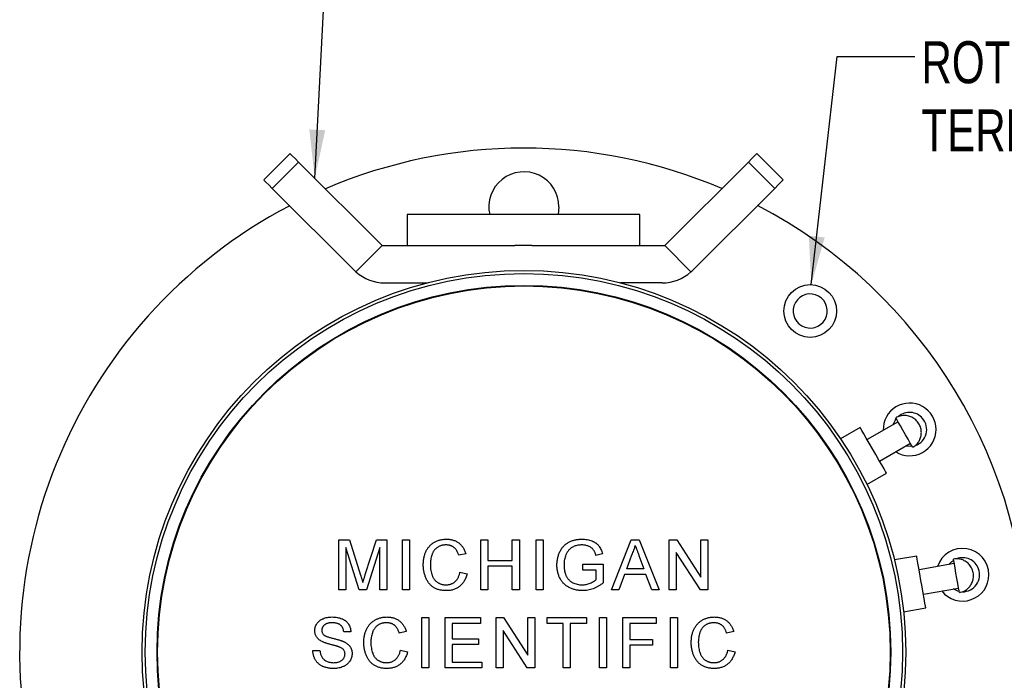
# Model space of a CAD drawing. Header units: inches. Extents: x 0.5 to 16.4, y 0.4 to 10.9.
# Tile 6 of 9: x 4.7 to 7.9, y 6.2 to 8.3. Entities that reach past the tile are written whole.
import ezdxf

# ---------------------------------------------------------------- set-up
doc = ezdxf.new("R2010")
doc.units = ezdxf.units.IN
doc.header["$MEASUREMENT"] = 0
doc.layers.add('DIMENSIONS', color=150, linetype='Continuous')
doc.layers.add('OBJECT', color=1, linetype='Continuous')
doc.styles.add('SLDTEXTSTYLE0', font='TXT', dxfattribs={"width": 0.75})
doc.dimstyles.new('SLDDIMSTYLE1', dxfattribs={"dimtxt": 0.18, "dimasz": 0.156, "dimexe": 0, "dimexo": 0.0625, "dimgap": 0, "dimtad": 0, "dimtih": 1, "dimtoh": 1, "dimdec": 0, "dimrnd": 1e-09, "dimzin": 0, "dimdsep": 46, "dimtxsty": 'Standard', "dimsah": 1, "dimcen": 0.09, "dimadec": 0, "dimazin": 0, "dimtfac": 0.156, "dimtdec": 0, "dimtofl": 0, "dimtmove": 0, "dimatfit": 3, "dimfxl": 0, "dimfrac": 2, "dimtolj": 1, "dimtzin": 0, "dimarcsym": 0})

# ---------------------------------------------------------------- blocks, each defined once
blk = doc.blocks.new('SW_NOTE_0_4')
at = {"layer": 'DIMENSIONS', "color": 0, "attachment_point": 1, "style": 'SLDTEXTSTYLE0'}
for s, insert, char_height in [('ROTOR SOLDER', (0.0209, 0.0488), 0.135417), ('TERMINALS', (0.0209, -0.1711), 0.13542)]:
    blk.add_mtext(s, dxfattribs=dict(at, insert=insert, char_height=char_height))

msp = doc.modelspace()

# ---------------------------------------------------------------- linework, layer by layer
at = {"layer": 'OBJECT', "linetype": 'Continuous', "lineweight": 25}
for p, q in [((5.60142, 7.8613), (5.51657, 7.77645)), ((7.19024, 7.77645), (7.10539, 7.8613)), ((5.62886, 7.83386), (5.54401, 7.74901)), ((5.89841, 7.56432), (5.62886, 7.83386)), ((6.80841, 7.56432), (7.07795, 7.83386)), ((7.07795, 7.83386), (7.1628, 7.74901)), ((5.54401, 7.74901), (5.8077, 7.48532)), ((6.89912, 7.48532), (7.1628, 7.74901)), ((5.97841, 7.66432), (5.97841, 7.56432)), ((6.72841, 7.66432), (5.97841, 7.66432)), ((6.72841, 7.56432), (6.72841, 7.66432)), ((5.81373, 7.47964), (5.89841, 7.56432)), ((5.89841, 7.56432), (6.32604, 7.56432)), ((6.38077, 7.56432), (6.80841, 7.56432)), ((6.89309, 7.47964), (6.80841, 7.56432)), ((5.90669, 7.44432), (6.04365, 7.44432)), ((6.80012, 7.44432), (6.66591, 7.44432)), ((7.56021, 6.99646), (7.46061, 6.93896)), ((7.43811, 6.97793), (7.37494, 6.94146)), ((7.50061, 6.86968), (7.60021, 6.92718)), ((7.45994, 6.79423), (7.52311, 6.8307)), ((5.75805, 6.6161), (5.79237, 6.6161)), ((5.75805, 6.45432), (5.75805, 6.6161)), ((5.79237, 6.6161), (5.82854, 6.50257)), ((5.84377, 6.50452), (5.87958, 6.6161)), ((5.87958, 6.6161), (5.91361, 6.6161)), ((5.91361, 6.6161), (5.91361, 6.45432)), ((5.9638, 6.6161), (5.98662, 6.6161)), ((5.9638, 6.45432), (5.9638, 6.6161)), ((5.98662, 6.6161), (5.98662, 6.45432)), ((6.2156, 6.6161), (6.23842, 6.6161)), ((6.2156, 6.45432), (6.2156, 6.6161)), ((6.23842, 6.6161), (6.23842, 6.54973)), ((6.31724, 6.6161), (6.34005, 6.6161)), ((6.31724, 6.54973), (6.31724, 6.6161)), ((6.34005, 6.6161), (6.34005, 6.45432)), ((6.3944, 6.6161), (6.41721, 6.6161)), ((6.3944, 6.45432), (6.3944, 6.6161)), ((6.41721, 6.6161), (6.41721, 6.45432)), ((6.63651, 6.45432), (6.70074, 6.6161)), ((6.70074, 6.6161), (6.72647, 6.6161)), ((6.72647, 6.6161), (6.79071, 6.45432)), ((6.82292, 6.6161), (6.84703, 6.6161)), ((6.82292, 6.45432), (6.82292, 6.6161)), ((6.84703, 6.6161), (6.92455, 6.49538)), ((6.92455, 6.49538), (6.92455, 6.6161)), ((6.92455, 6.6161), (6.94737, 6.6161)), ((6.94737, 6.6161), (6.94737, 6.45432)), ((5.78086, 6.59121), (5.78086, 6.45432)), ((5.82377, 6.45432), (5.78086, 6.59121)), ((5.89079, 6.59121), (5.84762, 6.45432)), ((5.89079, 6.45432), (5.89079, 6.59121)), ((6.16748, 6.57115), (6.14467, 6.56626)), ((6.60787, 6.5705), (6.58699, 6.56525)), ((6.686, 6.52276), (6.70256, 6.56755)), ((6.84573, 6.57504), (6.84573, 6.45432)), ((6.92325, 6.45432), (6.84573, 6.57504)), ((6.23842, 6.54973), (6.31724, 6.54973)), ((6.54415, 6.53728), (6.61052, 6.53728)), ((6.54415, 6.51862), (6.54415, 6.53728)), ((6.61052, 6.53728), (6.61052, 6.47742)), ((6.7255, 6.56528), (6.74122, 6.52276)), ((7.62027, 6.56377), (7.54844, 6.5511)), ((7.74134, 6.53942), (7.62808, 6.51945)), ((6.14882, 6.51142), (6.17163, 6.50611)), ((6.23842, 6.53106), (6.23842, 6.45432)), ((6.31724, 6.53106), (6.23842, 6.53106)), ((6.31724, 6.45432), (6.31724, 6.53106)), ((6.58771, 6.51862), (6.54415, 6.51862)), ((6.58771, 6.48796), (6.58771, 6.51862)), ((6.67913, 6.5041), (6.66072, 6.45432)), ((6.74809, 6.5041), (6.67913, 6.5041)), ((6.74122, 6.52276), (6.686, 6.52276)), ((6.7665, 6.45432), (6.74809, 6.5041)), ((5.78086, 6.45432), (5.75805, 6.45432)), ((5.84762, 6.45432), (5.82377, 6.45432)), ((5.91361, 6.45432), (5.89079, 6.45432)), ((5.98662, 6.45432), (5.9638, 6.45432)), ((6.23842, 6.45432), (6.2156, 6.45432)), ((6.34005, 6.45432), (6.31724, 6.45432)), ((6.41721, 6.45432), (6.3944, 6.45432)), ((6.66072, 6.45432), (6.63651, 6.45432)), ((6.79071, 6.45432), (6.7665, 6.45432)), ((6.84573, 6.45432), (6.82292, 6.45432)), ((6.94737, 6.45432), (6.92325, 6.45432)), ((7.64198, 6.44067), (7.75523, 6.46064)), ((7.57796, 6.38368), (7.64979, 6.39635)), ((6.02603, 6.3652), (6.04884, 6.3652)), ((6.02603, 6.20342), (6.02603, 6.3652)), ((6.04884, 6.3652), (6.04884, 6.20342)), ((6.10111, 6.3652), (6.21519, 6.3652)), ((6.10111, 6.20342), (6.10111, 6.3652)), ((6.12393, 6.34654), (6.12393, 6.29676)), ((6.21519, 6.34654), (6.12393, 6.34654)), ((6.21519, 6.3652), (6.21519, 6.34654)), ((6.26538, 6.3652), (6.2895, 6.3652)), ((6.26538, 6.20342), (6.26538, 6.3652)), ((6.2895, 6.3652), (6.36702, 6.24448)), ((6.36702, 6.24448), (6.36702, 6.3652)), ((6.36702, 6.3652), (6.38983, 6.3652)), ((6.38983, 6.3652), (6.38983, 6.20342)), ((6.42966, 6.3652), (6.55618, 6.3652)), ((6.42966, 6.34654), (6.42966, 6.3652)), ((6.48151, 6.34654), (6.42966, 6.34654)), ((6.48151, 6.20342), (6.48151, 6.34654)), ((6.50433, 6.34654), (6.50433, 6.20342)), ((6.55618, 6.34654), (6.50433, 6.34654)), ((6.55618, 6.3652), (6.55618, 6.34654)), ((6.59808, 6.3652), (6.62089, 6.3652)), ((6.59808, 6.20342), (6.59808, 6.3652)), ((6.62089, 6.3652), (6.62089, 6.20342)), ((6.67316, 6.3652), (6.78102, 6.3652)), ((6.67316, 6.20342), (6.67316, 6.3652)), ((6.78102, 6.34654), (6.69598, 6.34654)), ((6.69598, 6.34654), (6.69598, 6.29468)), ((6.78102, 6.3652), (6.78102, 6.34654)), ((6.82706, 6.3652), (6.84988, 6.3652)), ((6.82706, 6.20342), (6.82706, 6.3652)), ((6.84988, 6.3652), (6.84988, 6.20342)), ((5.79704, 6.31957), (5.77422, 6.31957)), ((5.97583, 6.32025), (5.95302, 6.31536)), ((6.2882, 6.32414), (6.2882, 6.20342)), ((6.36572, 6.20342), (6.2882, 6.32414)), ((7.03075, 6.32025), (7.00793, 6.31536)), ((6.12393, 6.29676), (6.20897, 6.29676)), ((6.20897, 6.29676), (6.20897, 6.27809)), ((6.69598, 6.29468), (6.76857, 6.29468)), ((6.76857, 6.29468), (6.76857, 6.27601)), ((5.67467, 6.25942), (5.69748, 6.25942)), ((5.95717, 6.26052), (5.97998, 6.25521)), ((6.12393, 6.27809), (6.12393, 6.22209)), ((6.20897, 6.27809), (6.12393, 6.27809)), ((6.69598, 6.27601), (6.69598, 6.20342)), ((6.76857, 6.27601), (6.69598, 6.27601)), ((7.01208, 6.26052), (7.03489, 6.25521)), ((6.12393, 6.22209), (6.21934, 6.22209)), ((6.21934, 6.22209), (6.21934, 6.20342)), ((6.04884, 6.20342), (6.02603, 6.20342)), ((6.21934, 6.20342), (6.10111, 6.20342)), ((6.2882, 6.20342), (6.26538, 6.20342)), ((6.38983, 6.20342), (6.36572, 6.20342)), ((6.50433, 6.20342), (6.48151, 6.20342)), ((6.62089, 6.20342), (6.59808, 6.20342)), ((6.69598, 6.20342), (6.67316, 6.20342)), ((6.84988, 6.20342), (6.82706, 6.20342))]:
    msp.add_line(p, q, dxfattribs=at)
at = {"layer": 'OBJECT', "linetype": 'Continuous', "lineweight": 25, "flags": 128}
for points in [[(5.62886, 7.83386), (5.61734, 7.84538), (5.60865, 7.85407), (5.60325, 7.85947), (5.60142, 7.8613)], [(7.10539, 7.8613), (7.10356, 7.85947), (7.09816, 7.85407), (7.08947, 7.84538), (7.07795, 7.83386)], [(5.51657, 7.77645), (5.5184, 7.77462), (5.5238, 7.76922), (5.53249, 7.76053), (5.54401, 7.74901)], [(7.1628, 7.74901), (7.17433, 7.76053), (7.18301, 7.76922), (7.18841, 7.77462), (7.19024, 7.77645)], [(6.46778, 7.68932), (6.46514, 7.66503), (6.46498, 7.66432)], [(7.54483, 6.98758), (7.55064, 7.00056), (7.55459, 7.00619)], [(7.59972, 6.92802), (7.59278, 6.94005), (7.5846, 6.9542), (7.576, 6.9691), (7.56781, 6.98329), (7.56083, 6.99538), (7.55575, 7.00418), (7.55306, 7.00884), (7.55271, 7.00945)], [(7.52311, 6.8307), (7.52278, 6.83129), (7.52013, 6.83587), (7.515, 6.84476), (7.5077, 6.85739), (7.49871, 6.87297), (7.48858, 6.89052), (7.47794, 6.90894), (7.46748, 6.92706), (7.45784, 6.94376), (7.44963, 6.95798), (7.44337, 6.96882), (7.43945, 6.97562), (7.43811, 6.97793)], [(7.60582, 6.91745), (7.60183, 6.91699), (7.58483, 6.9183)], [(7.60771, 6.91419), (7.60738, 6.91475), (7.60475, 6.9193), (7.59972, 6.92802)], [(7.64979, 6.39635), (7.64967, 6.39701), (7.64875, 6.40223), (7.64697, 6.41234), (7.64444, 6.4267), (7.64131, 6.44442), (7.6378, 6.46437), (7.6341, 6.48532), (7.63047, 6.50593), (7.62712, 6.52491), (7.62427, 6.54108), (7.6221, 6.55341), (7.62073, 6.56114), (7.62027, 6.56377)], [(7.72386, 6.53634), (7.73375, 6.54655), (7.73939, 6.55049)], [(7.75506, 6.4616), (7.75265, 6.47527), (7.74981, 6.49137), (7.74682, 6.50832), (7.74398, 6.52445), (7.74155, 6.5382), (7.73979, 6.5482), (7.73886, 6.5535), (7.73873, 6.55419)], [(7.75718, 6.44957), (7.75327, 6.45051), (7.73775, 6.45755)], [(7.75783, 6.44586), (7.75772, 6.4465), (7.75681, 6.45168), (7.75506, 6.4616)]]:
    msp.add_lwpolyline(points, dxfattribs=at)
at = {"layer": 'OBJECT', "linetype": 'Continuous', "lineweight": 25}
for centre, radius in [((6.35478, 6.25432), 1.23), ((6.35478, 6.25432), 1.22), ((6.35478, 6.25432), 1.182), ((6.35478, 6.25432), 1.18), ((7.27718, 7.35359), 0.085)]:
    msp.add_circle(centre, radius, dxfattribs=at)
for centre, radius, start, end in [((6.35478, 6.25432), 1.6245, 66.88588, 113.18791), ((6.35478, 7.68932), 0.113, 0, 192.78181), ((6.35478, 6.25432), 1.6245, 117.68079, 0), ((6.35478, 6.25432), 1.6245, 0, 62.39096), ((5.90669, 7.58432), 0.14, 225, 228.39237), ((5.90669, 7.58432), 0.14, 228.39237, 270), ((6.80012, 7.58432), 0.14, 270, 311.60763), ((6.80012, 7.58432), 0.14, 311.60763, 315), ((7.27718, 7.35359), 0.055, 60.48714, 240.48714), ((7.27718, 7.35359), 0.055, 240.48714, 60.48714), ((7.59753, 6.97182), 0.085, 0, 181.92751), ((7.59753, 6.97182), 0.055, 40.48714, 130.87391), ((7.59753, 6.97182), 0.055, 289.66608, 40.48714), ((7.59753, 6.97182), 0.085, 238.07249, 0), ((7.76798, 6.5035), 0.085, 0, 161.92751), ((7.76798, 6.5035), 0.055, 20.48714, 110.87391), ((7.76798, 6.5035), 0.085, 218.07249, 0), ((7.76798, 6.5035), 0.055, 269.66608, 20.48714)]:
    msp.add_arc(centre, radius, start, end, dxfattribs=at)
for points in [[(6.35341, 7.56432), (6.34428, 7.56432), (6.33515, 7.56432), (6.32604, 7.56432)], [(6.38077, 7.56432), (6.37167, 7.56432), (6.36254, 7.56432), (6.35341, 7.56432)]]:
    msp.add_open_spline(points, degree=3, dxfattribs=at)
for points, knots in [([(7.60771, 6.91419), (7.61218, 6.91728), (7.61856, 6.92169), (7.62587, 6.93073), (7.63108, 6.93975), (7.63486, 6.95196), (7.63569, 6.96576), (7.63276, 6.98023), (7.6257, 6.99404), (7.61498, 7.00536), (7.60181, 7.01311), (7.58856, 7.01671), (7.57672, 7.01701), (7.56476, 7.01521), (7.55729, 7.01164), (7.55271, 7.00945)], [0, 0, 0, 0, 0.0940067, 0.1339113, 0.2013277, 0.274286, 0.3543652, 0.4394058, 0.5283184, 0.6209028, 0.706933, 0.7913281, 0.85681, 0.9120903, 1, 1, 1, 1]), ([(6.03059, 6.53641), (6.03063, 6.53846), (6.0307, 6.54252), (6.03111, 6.5485), (6.03186, 6.55428), (6.0329, 6.55985), (6.03422, 6.56522), (6.03584, 6.5704), (6.03776, 6.57536), (6.03995, 6.58013), (6.04245, 6.58465), (6.04516, 6.58892), (6.04817, 6.59288), (6.05137, 6.5966), (6.05485, 6.60001), (6.0586, 6.60313), (6.06258, 6.60598), (6.0668, 6.60854), (6.0712, 6.61079), (6.07571, 6.61279), (6.08036, 6.61443), (6.0851, 6.61579), (6.08994, 6.61688), (6.0949, 6.61761), (6.09998, 6.61808), (6.1034, 6.61814), (6.10513, 6.61817)], [0, 0, 0, 0, 0.0494014, 0.0976048, 0.1442547, 0.1894721, 0.233915, 0.2772371, 0.3198588, 0.3619567, 0.4034858, 0.4439336, 0.4836492, 0.5228933, 0.5618584, 0.6007949, 0.6401043, 0.6796434, 0.7193998, 0.7588542, 0.7983155, 0.8378024, 0.8774686, 0.9176828, 0.9583929, 1, 1, 1, 1]), ([(6.10403, 6.59951), (6.1026, 6.59949), (6.09979, 6.59945), (6.09567, 6.599), (6.09171, 6.59834), (6.08794, 6.59736), (6.08435, 6.59613), (6.08095, 6.5946), (6.07771, 6.59281), (6.07468, 6.59075), (6.07187, 6.58843), (6.06921, 6.58597), (6.06683, 6.58327), (6.06463, 6.58041), (6.06269, 6.57734), (6.06094, 6.57411), (6.0594, 6.57068), (6.05772, 6.56585), (6.056, 6.55964), (6.05451, 6.55203), (6.05356, 6.54431), (6.05346, 6.53911), (6.05341, 6.53651)], [0, 0, 0, 0, 0.0467628, 0.0919687, 0.1358044, 0.1782316, 0.2194414, 0.2601769, 0.3002796, 0.3405476, 0.3803112, 0.419642, 0.4590173, 0.498182, 0.5376702, 0.5779133, 0.6186488, 0.6607616, 0.7452992, 0.8297447, 0.9146021, 1, 1, 1, 1]), ([(6.14467, 6.56626), (6.14422, 6.56766), (6.14334, 6.57039), (6.14179, 6.5743), (6.1401, 6.57792), (6.13826, 6.58124), (6.13624, 6.58426), (6.13411, 6.58701), (6.1318, 6.58944), (6.12936, 6.5916), (6.12673, 6.59345), (6.12398, 6.59509), (6.12104, 6.59644), (6.11796, 6.59759), (6.1147, 6.59846), (6.11129, 6.59907), (6.10771, 6.59943), (6.10527, 6.59948), (6.10403, 6.59951)], [0, 0, 0, 0, 0.07723111, 0.15116518, 0.22078471, 0.28714952, 0.35063248, 0.41130677, 0.46996442, 0.52670723, 0.58249833, 0.63850873, 0.69491798, 0.75242035, 0.81125098, 0.87185611, 0.93464419, 1, 1, 1, 1]), ([(6.10513, 6.61817), (6.10707, 6.61814), (6.11087, 6.61807), (6.11645, 6.61748), (6.1218, 6.61649), (6.12693, 6.61519), (6.13179, 6.61342), (6.13645, 6.61131), (6.14084, 6.60878), (6.14501, 6.60589), (6.14889, 6.60264), (6.15252, 6.5991), (6.15577, 6.5952), (6.15876, 6.59102), (6.1614, 6.58651), (6.16378, 6.5817), (6.16583, 6.57655), (6.16693, 6.57297), (6.16748, 6.57115)], [0, 0, 0, 0, 0.0686495, 0.1349374, 0.1988419, 0.2614093, 0.3225168, 0.3823769, 0.4424709, 0.5022278, 0.5621014, 0.6217316, 0.6818513, 0.7420492, 0.8039081, 0.8671622, 0.9323606, 1, 1, 1, 1]), ([(6.46118, 6.53443), (6.46122, 6.53637), (6.46128, 6.54021), (6.46174, 6.54593), (6.46252, 6.55156), (6.4636, 6.55709), (6.46495, 6.56251), (6.46664, 6.56784), (6.46866, 6.57306), (6.47095, 6.57816), (6.4735, 6.58307), (6.47642, 6.58764), (6.4795, 6.59196), (6.48298, 6.59586), (6.48662, 6.59953), (6.49061, 6.6028), (6.49483, 6.60576), (6.49931, 6.60839), (6.50402, 6.61068), (6.50891, 6.6127), (6.51399, 6.61437), (6.51922, 6.61578), (6.52464, 6.61683), (6.53023, 6.61762), (6.536, 6.61807), (6.5399, 6.61814), (6.54188, 6.61817)], [0, 0, 0, 0, 0.0441658, 0.0877116, 0.1310334, 0.1737449, 0.2162164, 0.25865, 0.3012017, 0.3439247, 0.3862894, 0.427414, 0.4676701, 0.5073454, 0.546586, 0.5856495, 0.6247877, 0.664254, 0.704074, 0.7443338, 0.784891, 0.8259919, 0.8679773, 0.9108104, 0.954848, 1, 1, 1, 1]), ([(6.54146, 6.59951), (6.53916, 6.59945), (6.5347, 6.59934), (6.52823, 6.59853), (6.52225, 6.59716), (6.51678, 6.5952), (6.51182, 6.59279), (6.50732, 6.59007), (6.50336, 6.58695), (6.4999, 6.58348), (6.4969, 6.57976), (6.49422, 6.57589), (6.49189, 6.57183), (6.49065, 6.56898), (6.49003, 6.56755)], [0, 0, 0, 0, 0.10684072, 0.20685674, 0.30155334, 0.39095534, 0.47612914, 0.55666514, 0.63446492, 0.709591, 0.78332175, 0.85574651, 0.92779056, 1, 1, 1, 1]), ([(6.58699, 6.56525), (6.58639, 6.56717), (6.58524, 6.57085), (6.58321, 6.57599), (6.58084, 6.58043), (6.57831, 6.58433), (6.57529, 6.58769), (6.57179, 6.59067), (6.5677, 6.59326), (6.56311, 6.59547), (6.55812, 6.59728), (6.5528, 6.59857), (6.54722, 6.59937), (6.54341, 6.59946), (6.54146, 6.59951)], [0, 0, 0, 0, 0.09707364, 0.18591766, 0.26611708, 0.33940234, 0.409907, 0.48311253, 0.56045862, 0.64273932, 0.72863143, 0.81610283, 0.90609658, 1, 1, 1, 1]), ([(6.54188, 6.61817), (6.54474, 6.61811), (6.55031, 6.61797), (6.55848, 6.61693), (6.56621, 6.61514), (6.57233, 6.61309), (6.57692, 6.61109), (6.58017, 6.60947), (6.58323, 6.60771), (6.58612, 6.60585), (6.58879, 6.60378), (6.59127, 6.6016), (6.59357, 6.59927), (6.5964, 6.59595), (6.59964, 6.59134), (6.60289, 6.58507), (6.60573, 6.57809), (6.60714, 6.57309), (6.60787, 6.5705)], [0, 0, 0, 0, 0.0962417, 0.1880436, 0.2770164, 0.3631734, 0.4052611, 0.4459839, 0.4854695, 0.5241626, 0.5618271, 0.5992443, 0.6355603, 0.6719857, 0.7462559, 0.8249527, 0.9094319, 1, 1, 1, 1]), ([(6.49003, 6.56755), (6.4891, 6.56504), (6.48723, 6.55999), (6.4854, 6.55202), (6.48422, 6.54376), (6.48407, 6.53813), (6.484, 6.53527)], [0, 0, 0, 0, 0.24298316, 0.48908283, 0.74067891, 1, 1, 1, 1]), ([(6.70256, 6.56755), (6.70377, 6.56997), (6.70618, 6.57477), (6.70915, 6.58222), (6.71175, 6.58974), (6.71299, 6.59487), (6.71361, 6.59743)], [0, 0, 0, 0, 0.25364083, 0.50439223, 0.75270595, 1, 1, 1, 1]), ([(6.71361, 6.59743), (6.71398, 6.59639), (6.71476, 6.59424), (6.71605, 6.5909), (6.71736, 6.58727), (6.71879, 6.58337), (6.72036, 6.57924), (6.72196, 6.57481), (6.72372, 6.57014), (6.7249, 6.56693), (6.7255, 6.56528)], [0, 0, 0, 0, 0.0966053, 0.2007315, 0.3134917, 0.4343294, 0.5635736, 0.7005665, 0.8468519, 1, 1, 1, 1]), ([(6.10558, 6.45224), (6.10349, 6.45227), (6.09939, 6.45233), (6.09338, 6.45282), (6.08766, 6.45366), (6.08225, 6.45483), (6.07713, 6.45627), (6.07231, 6.45809), (6.06781, 6.46026), (6.06359, 6.46274), (6.05966, 6.46555), (6.05594, 6.46862), (6.05252, 6.47204), (6.04931, 6.47572), (6.04638, 6.47972), (6.04363, 6.48398), (6.04118, 6.48857), (6.03896, 6.4934), (6.037, 6.49844), (6.03527, 6.50359), (6.03386, 6.50884), (6.03264, 6.51417), (6.03175, 6.5196), (6.03105, 6.52511), (6.03067, 6.53073), (6.03062, 6.53451), (6.03059, 6.53641)], [0, 0, 0, 0, 0.0491959, 0.0962479, 0.1413486, 0.1846561, 0.2260587, 0.2661731, 0.3052898, 0.3432451, 0.3808773, 0.4184958, 0.4563188, 0.4942367, 0.5330235, 0.5724732, 0.6130788, 0.6549345, 0.6973968, 0.7398841, 0.7821948, 0.8250615, 0.8679875, 0.9114105, 0.9553719, 1, 1, 1, 1]), ([(6.05341, 6.53651), (6.05347, 6.53323), (6.05358, 6.52687), (6.05472, 6.51766), (6.05647, 6.50906), (6.05857, 6.50236), (6.06068, 6.49742), (6.06238, 6.49395), (6.06433, 6.49075), (6.06647, 6.48778), (6.06883, 6.48507), (6.07138, 6.48259), (6.07412, 6.48032), (6.07707, 6.47836), (6.08014, 6.47663), (6.08327, 6.47509), (6.08647, 6.47378), (6.08975, 6.47277), (6.09308, 6.47189), (6.09647, 6.47132), (6.09994, 6.471), (6.10227, 6.47094), (6.10344, 6.47091)], [0, 0, 0, 0, 0.1053433, 0.2043755, 0.2980687, 0.3870699, 0.4297257, 0.4709012, 0.5111217, 0.5501788, 0.5883544, 0.626683, 0.6644517, 0.7025149, 0.7404812, 0.7776181, 0.814716, 0.8515265, 0.8880985, 0.9251117, 0.9621037, 1, 1, 1, 1]), ([(6.484, 6.53527), (6.48401, 6.53352), (6.48403, 6.53009), (6.48443, 6.52506), (6.48494, 6.52023), (6.48577, 6.51562), (6.48676, 6.51123), (6.48799, 6.50706), (6.48949, 6.50312), (6.49116, 6.49937), (6.49308, 6.49586), (6.49522, 6.49259), (6.49756, 6.48956), (6.50011, 6.48676), (6.50282, 6.48415), (6.50578, 6.48182), (6.50896, 6.47973), (6.51341, 6.47725), (6.51929, 6.47475), (6.52657, 6.47251), (6.5341, 6.47118), (6.53919, 6.471), (6.54175, 6.47091)], [0, 0, 0, 0, 0.053538, 0.1048827, 0.1544354, 0.2020774, 0.2478457, 0.2919646, 0.3350467, 0.3767497, 0.4174134, 0.45728, 0.4961425, 0.534506, 0.5728353, 0.6111774, 0.6495764, 0.6889234, 0.7670638, 0.8444143, 0.9215528, 1, 1, 1, 1]), ([(7.75783, 6.44586), (7.7631, 6.44724), (7.7706, 6.44921), (7.78056, 6.4552), (7.78855, 6.4619), (7.79627, 6.47208), (7.80177, 6.48476), (7.80397, 6.49936), (7.80206, 6.51475), (7.79586, 6.52905), (7.78613, 6.54084), (7.77491, 6.54875), (7.76388, 6.55309), (7.75203, 6.55548), (7.74379, 6.55468), (7.73873, 6.55419)], [0, 0, 0, 0, 0.0940074, 0.1339116, 0.2013283, 0.2742863, 0.3543659, 0.4394063, 0.5283184, 0.6209036, 0.7069338, 0.7913288, 0.8568105, 0.912091, 1, 1, 1, 1]), ([(5.83583, 6.47882), (5.83605, 6.47959), (5.83653, 6.48122), (5.83731, 6.48379), (5.83814, 6.48663), (5.83913, 6.48969), (5.84017, 6.49303), (5.84125, 6.49664), (5.84251, 6.50048), (5.84334, 6.50315), (5.84377, 6.50452)], [0, 0, 0, 0, 0.0892048, 0.1898335, 0.2992326, 0.4192609, 0.5492074, 0.6890744, 0.8395792, 1, 1, 1, 1]), ([(6.10344, 6.47091), (6.10485, 6.47094), (6.10763, 6.471), (6.1117, 6.47151), (6.11563, 6.47226), (6.11936, 6.47342), (6.12294, 6.47484), (6.12636, 6.47659), (6.12959, 6.47869), (6.13267, 6.48108), (6.13555, 6.4838), (6.13819, 6.48683), (6.14056, 6.49018), (6.14275, 6.4938), (6.1446, 6.49779), (6.14631, 6.50204), (6.14773, 6.50661), (6.14845, 6.50979), (6.14882, 6.51142)], [0, 0, 0, 0, 0.0633359, 0.1251108, 0.1846884, 0.2432104, 0.300888, 0.3583701, 0.4157614, 0.4743866, 0.5339663, 0.5940076, 0.6550724, 0.71861, 0.7843748, 0.8529915, 0.9249004, 1, 1, 1, 1]), ([(6.17163, 6.50611), (6.17106, 6.50397), (6.16994, 6.49978), (6.16773, 6.4938), (6.16525, 6.48818), (6.16244, 6.48295), (6.15927, 6.47812), (6.15581, 6.47365), (6.15195, 6.46963), (6.14781, 6.46596), (6.14337, 6.46272), (6.13868, 6.45992), (6.13376, 6.45754), (6.12859, 6.45558), (6.12317, 6.45411), (6.11752, 6.45304), (6.11164, 6.45237), (6.10763, 6.45229), (6.10558, 6.45224)], [0, 0, 0, 0, 0.0715784, 0.1400162, 0.2061974, 0.2701561, 0.332001, 0.392755, 0.452579, 0.5122528, 0.5715323, 0.6301518, 0.6887692, 0.7481639, 0.8087034, 0.8702563, 0.9339, 1, 1, 1, 1]), ([(6.54366, 6.45224), (6.54171, 6.45227), (6.53782, 6.45233), (6.53207, 6.45284), (6.52645, 6.4536), (6.52097, 6.45472), (6.51562, 6.45614), (6.51041, 6.45789), (6.50533, 6.45994), (6.50041, 6.46229), (6.49573, 6.46497), (6.4913, 6.46792), (6.48717, 6.47118), (6.48334, 6.47471), (6.47983, 6.47853), (6.47657, 6.48261), (6.47366, 6.487), (6.47104, 6.49164), (6.46872, 6.49649), (6.46669, 6.5015), (6.46502, 6.50666), (6.46363, 6.51195), (6.46252, 6.51737), (6.46174, 6.52293), (6.46128, 6.52863), (6.46122, 6.53249), (6.46118, 6.53443)], [0, 0, 0, 0, 0.0446988, 0.0887957, 0.1319115, 0.1742249, 0.2163802, 0.2583007, 0.2998328, 0.3414586, 0.3827027, 0.4230982, 0.4630019, 0.5026574, 0.541964, 0.581674, 0.6217271, 0.6622979, 0.7033718, 0.7443536, 0.7856502, 0.827265, 0.8693364, 0.9119633, 0.955548, 1, 1, 1, 1]), ([(5.82854, 6.50257), (5.82893, 6.50129), (5.8297, 6.4988), (5.83084, 6.49521), (5.83188, 6.49187), (5.83282, 6.48878), (5.8337, 6.48594), (5.83447, 6.48334), (5.8352, 6.48101), (5.83562, 6.47952), (5.83583, 6.47882)], [0, 0, 0, 0, 0.1625255, 0.3143149, 0.4549785, 0.5845192, 0.7045671, 0.813495, 0.9116813, 1, 1, 1, 1]), ([(6.54175, 6.47091), (6.544, 6.47098), (6.54849, 6.47113), (6.55518, 6.47216), (6.56176, 6.4739), (6.56812, 6.47625), (6.57407, 6.47894), (6.57934, 6.48183), (6.58391, 6.48471), (6.58649, 6.48691), (6.58771, 6.48796)], [0, 0, 0, 0, 0.135098, 0.2695732, 0.4050257, 0.5431173, 0.676348, 0.7968032, 0.9036633, 1, 1, 1, 1]), ([(6.61052, 6.47742), (6.6079, 6.47543), (6.60275, 6.4715), (6.59467, 6.46638), (6.58645, 6.46204), (6.57813, 6.45846), (6.56966, 6.45569), (6.5611, 6.45371), (6.55242, 6.45246), (6.54658, 6.45231), (6.54366, 6.45224)], [0, 0, 0, 0, 0.1355414, 0.2667623, 0.3935537, 0.5179457, 0.6396635, 0.7597972, 0.8797395, 1, 1, 1, 1]), ([(5.68089, 6.32297), (5.68097, 6.32498), (5.68112, 6.32897), (5.68248, 6.33482), (5.68464, 6.34046), (5.68711, 6.34493), (5.68952, 6.34831), (5.69151, 6.35075), (5.69375, 6.353), (5.69616, 6.3551), (5.69879, 6.35701), (5.70156, 6.35882), (5.7046, 6.36037), (5.70886, 6.36235), (5.71455, 6.36433), (5.72173, 6.36605), (5.72928, 6.36707), (5.73442, 6.36721), (5.73705, 6.36728)], [0, 0, 0, 0, 0.0749955, 0.1491654, 0.2236643, 0.300412, 0.3395705, 0.3789206, 0.4180957, 0.4582297, 0.4984267, 0.5397075, 0.582216, 0.6258238, 0.7154813, 0.8073841, 0.9016341, 1, 1, 1, 1]), ([(5.73796, 6.34861), (5.73652, 6.3486), (5.73374, 6.34858), (5.72972, 6.3482), (5.72599, 6.34767), (5.72256, 6.3469), (5.71944, 6.34588), (5.71659, 6.34471), (5.71408, 6.34323), (5.71187, 6.34158), (5.70995, 6.33975), (5.7083, 6.33783), (5.70684, 6.33586), (5.70571, 6.33374), (5.70479, 6.33156), (5.70419, 6.32926), (5.70377, 6.3269), (5.70373, 6.32529), (5.7037, 6.32446)], [0, 0, 0, 0, 0.091511, 0.1771429, 0.2571085, 0.3311984, 0.4005923, 0.465625, 0.5269735, 0.5854431, 0.6413985, 0.6950442, 0.7467816, 0.7969589, 0.8475449, 0.8974385, 0.9476489, 1, 1, 1, 1]), ([(5.73705, 6.36728), (5.73993, 6.36721), (5.74553, 6.36708), (5.75367, 6.36601), (5.76126, 6.36418), (5.76721, 6.36213), (5.77162, 6.36005), (5.77474, 6.35843), (5.77765, 6.35655), (5.78035, 6.35453), (5.78288, 6.35234), (5.78517, 6.34996), (5.78733, 6.34745), (5.78986, 6.34384), (5.79259, 6.33907), (5.79494, 6.33289), (5.79657, 6.32637), (5.79688, 6.32186), (5.79704, 6.31957)], [0, 0, 0, 0, 0.1004751, 0.1956443, 0.2860834, 0.3729829, 0.4150257, 0.4560517, 0.4959387, 0.5355661, 0.5740871, 0.6125193, 0.651081, 0.6895131, 0.7662375, 0.8423504, 0.9199745, 1, 1, 1, 1]), ([(5.77422, 6.31957), (5.77408, 6.32073), (5.7738, 6.323), (5.77309, 6.32628), (5.77211, 6.32933), (5.77095, 6.33217), (5.76955, 6.33478), (5.76792, 6.33717), (5.76603, 6.33933), (5.76394, 6.34131), (5.76159, 6.34303), (5.75898, 6.34453), (5.75611, 6.34579), (5.75298, 6.34683), (5.7496, 6.34763), (5.74595, 6.34822), (5.74204, 6.34852), (5.73934, 6.34858), (5.73796, 6.34861)], [0, 0, 0, 0, 0.0671555, 0.1314033, 0.1927318, 0.2512527, 0.3077037, 0.3626989, 0.4177783, 0.4723044, 0.5278726, 0.58523, 0.6450566, 0.7079524, 0.7744343, 0.8449404, 0.9204036, 1, 1, 1, 1]), ([(5.83894, 6.28551), (5.83898, 6.28756), (5.83905, 6.29162), (5.83946, 6.2976), (5.84021, 6.30338), (5.84125, 6.30895), (5.84256, 6.31432), (5.84419, 6.3195), (5.84611, 6.32447), (5.8483, 6.32924), (5.8508, 6.33375), (5.85351, 6.33803), (5.85652, 6.34198), (5.85972, 6.3457), (5.8632, 6.34911), (5.86695, 6.35223), (5.87093, 6.35508), (5.87515, 6.35764), (5.87955, 6.35989), (5.88406, 6.36189), (5.8887, 6.36353), (5.89344, 6.3649), (5.89829, 6.36598), (5.90325, 6.36671), (5.90833, 6.36718), (5.91175, 6.36724), (5.91348, 6.36728)], [0, 0, 0, 0, 0.0494014, 0.0976048, 0.1442547, 0.1894721, 0.233915, 0.2772371, 0.3198588, 0.3619567, 0.4034858, 0.4439336, 0.4836492, 0.5228933, 0.5618584, 0.6007949, 0.6401043, 0.6796434, 0.7193998, 0.7588542, 0.7983155, 0.8378024, 0.8774686, 0.9176828, 0.9583929, 1, 1, 1, 1]), ([(5.91238, 6.34861), (5.91095, 6.34859), (5.90814, 6.34855), (5.90402, 6.3481), (5.90006, 6.34745), (5.89629, 6.34646), (5.8927, 6.34523), (5.8893, 6.34371), (5.88606, 6.34191), (5.88302, 6.33985), (5.88022, 6.33753), (5.87756, 6.33507), (5.87518, 6.33237), (5.87298, 6.32951), (5.87104, 6.32644), (5.86929, 6.32321), (5.86775, 6.31978), (5.86606, 6.31495), (5.86435, 6.30874), (5.86286, 6.30113), (5.86191, 6.29341), (5.86181, 6.28821), (5.86175, 6.28561)], [0, 0, 0, 0, 0.0467628, 0.0919687, 0.1358044, 0.1782316, 0.2194414, 0.2601769, 0.3002796, 0.3405476, 0.3803112, 0.419642, 0.4590173, 0.498182, 0.5376702, 0.5779133, 0.6186488, 0.6607616, 0.7452992, 0.8297447, 0.9146021, 1, 1, 1, 1]), ([(5.95302, 6.31536), (5.95257, 6.31676), (5.95169, 6.3195), (5.95013, 6.3234), (5.94845, 6.32702), (5.94661, 6.33034), (5.94459, 6.33336), (5.94245, 6.33611), (5.94014, 6.33854), (5.93771, 6.34071), (5.93508, 6.34255), (5.93233, 6.34419), (5.92939, 6.34554), (5.9263, 6.34669), (5.92305, 6.34756), (5.91963, 6.34817), (5.91606, 6.34853), (5.91362, 6.34858), (5.91238, 6.34861)], [0, 0, 0, 0, 0.0772311, 0.1511652, 0.2207847, 0.2871495, 0.3506325, 0.4113068, 0.4699644, 0.5267072, 0.5824983, 0.6385087, 0.694918, 0.7524204, 0.811251, 0.8718561, 0.9346442, 1, 1, 1, 1]), ([(5.91348, 6.36728), (5.91541, 6.36724), (5.91922, 6.36717), (5.9248, 6.36658), (5.93014, 6.36559), (5.93528, 6.3643), (5.94014, 6.36252), (5.9448, 6.36041), (5.94919, 6.35788), (5.95336, 6.35499), (5.95723, 6.35174), (5.96087, 6.34821), (5.96412, 6.3443), (5.96711, 6.34012), (5.96975, 6.33561), (5.97213, 6.3308), (5.97418, 6.32566), (5.97527, 6.32208), (5.97583, 6.32025)], [0, 0, 0, 0, 0.0686495, 0.1349374, 0.1988419, 0.2614093, 0.3225168, 0.3823769, 0.4424709, 0.5022278, 0.5621014, 0.6217316, 0.6818513, 0.7420492, 0.8039081, 0.8671622, 0.9323606, 1, 1, 1, 1]), ([(6.89385, 6.28551), (6.89389, 6.28756), (6.89396, 6.29162), (6.89437, 6.2976), (6.89512, 6.30338), (6.89616, 6.30895), (6.89748, 6.31432), (6.8991, 6.3195), (6.90102, 6.32447), (6.90322, 6.32924), (6.90571, 6.33375), (6.90843, 6.33803), (6.91143, 6.34198), (6.91463, 6.3457), (6.91811, 6.34911), (6.92186, 6.35223), (6.92585, 6.35508), (6.93006, 6.35764), (6.93446, 6.35989), (6.93897, 6.36189), (6.94362, 6.36353), (6.94836, 6.3649), (6.9532, 6.36598), (6.95817, 6.36671), (6.96324, 6.36718), (6.96666, 6.36724), (6.96839, 6.36728)], [0, 0, 0, 0, 0.0494014, 0.0976048, 0.1442547, 0.1894721, 0.233915, 0.2772371, 0.3198588, 0.3619567, 0.4034858, 0.4439336, 0.4836492, 0.5228933, 0.5618584, 0.6007949, 0.6401043, 0.6796434, 0.7193998, 0.7588542, 0.7983155, 0.8378024, 0.8774686, 0.9176828, 0.9583929, 1, 1, 1, 1]), ([(6.96729, 6.34861), (6.96586, 6.34859), (6.96306, 6.34855), (6.95893, 6.3481), (6.95497, 6.34745), (6.95121, 6.34646), (6.94761, 6.34523), (6.94421, 6.34371), (6.94097, 6.34191), (6.93794, 6.33985), (6.93513, 6.33753), (6.93247, 6.33507), (6.93009, 6.33237), (6.9279, 6.32951), (6.92595, 6.32644), (6.9242, 6.32321), (6.92266, 6.31978), (6.92098, 6.31495), (6.91926, 6.30874), (6.91777, 6.30113), (6.91683, 6.29341), (6.91672, 6.28821), (6.91667, 6.28561)], [0, 0, 0, 0, 0.0467628, 0.0919687, 0.1358044, 0.1782316, 0.2194414, 0.2601769, 0.3002796, 0.3405476, 0.3803112, 0.419642, 0.4590173, 0.498182, 0.5376702, 0.5779133, 0.6186488, 0.6607616, 0.7452992, 0.8297447, 0.9146021, 1, 1, 1, 1]), ([(7.00793, 6.31536), (7.00748, 6.31676), (7.00661, 6.3195), (7.00505, 6.3234), (7.00337, 6.32702), (7.00152, 6.33034), (6.99951, 6.33336), (6.99737, 6.33611), (6.99506, 6.33854), (6.99262, 6.34071), (6.98999, 6.34255), (6.98724, 6.34419), (6.9843, 6.34554), (6.98122, 6.34669), (6.97796, 6.34756), (6.97455, 6.34817), (6.97097, 6.34853), (6.96853, 6.34858), (6.96729, 6.34861)], [0, 0, 0, 0, 0.0772311, 0.1511652, 0.2207847, 0.2871495, 0.3506325, 0.4113068, 0.4699644, 0.5267072, 0.5824983, 0.6385087, 0.694918, 0.7524204, 0.811251, 0.8718561, 0.9346442, 1, 1, 1, 1]), ([(6.96839, 6.36728), (6.97033, 6.36724), (6.97413, 6.36717), (6.97971, 6.36658), (6.98506, 6.36559), (6.99019, 6.3643), (6.99506, 6.36252), (6.99971, 6.36041), (7.0041, 6.35788), (7.00827, 6.35499), (7.01215, 6.35174), (7.01578, 6.34821), (7.01903, 6.3443), (7.02202, 6.34012), (7.02466, 6.33561), (7.02704, 6.3308), (7.02909, 6.32566), (7.03019, 6.32208), (7.03075, 6.32025)], [0, 0, 0, 0, 0.0686495, 0.1349374, 0.1988419, 0.2614093, 0.3225168, 0.3823769, 0.4424709, 0.5022278, 0.5621014, 0.6217316, 0.6818513, 0.7420492, 0.8039081, 0.8671622, 0.9323606, 1, 1, 1, 1]), ([(5.70477, 6.28801), (5.70287, 6.28903), (5.69919, 6.29102), (5.69425, 6.29457), (5.69008, 6.29851), (5.68671, 6.30283), (5.68406, 6.30747), (5.68228, 6.31242), (5.68106, 6.3176), (5.68095, 6.32116), (5.68089, 6.32297)], [0, 0, 0, 0, 0.14480524, 0.2795118, 0.40639392, 0.52750154, 0.64539329, 0.76188541, 0.87894207, 1, 1, 1, 1]), ([(5.7037, 6.32446), (5.70376, 6.32307), (5.70388, 6.32037), (5.70505, 6.31653), (5.70684, 6.31303), (5.70861, 6.31113), (5.7095, 6.31017)], [0, 0, 0, 0, 0.2627412, 0.5099565, 0.7533267, 1, 1, 1, 1]), ([(5.76113, 6.27008), (5.76056, 6.27032), (5.75927, 6.27085), (5.75707, 6.27155), (5.75445, 6.27245), (5.75135, 6.27338), (5.7478, 6.27437), (5.7438, 6.27548), (5.73934, 6.27667), (5.73457, 6.27793), (5.72974, 6.27921), (5.72513, 6.2805), (5.72089, 6.2818), (5.71698, 6.28306), (5.71343, 6.28432), (5.71022, 6.28555), (5.70735, 6.28673), (5.7056, 6.2876), (5.70477, 6.28801)], [0, 0, 0, 0, 0.0312001, 0.0704867, 0.1172148, 0.1715755, 0.234122, 0.3039626, 0.3821556, 0.4676462, 0.5543354, 0.6350745, 0.7100367, 0.7790924, 0.8429656, 0.9010012, 0.9532463, 1, 1, 1, 1]), ([(5.7095, 6.31017), (5.71007, 6.30969), (5.71131, 6.30863), (5.71362, 6.30723), (5.71649, 6.30582), (5.71993, 6.30441), (5.72394, 6.30299), (5.7285, 6.30154), (5.73365, 6.30009), (5.73922, 6.29869), (5.74485, 6.29729), (5.75019, 6.29589), (5.7551, 6.29457), (5.75957, 6.29328), (5.76359, 6.29203), (5.76716, 6.29078), (5.7703, 6.28964), (5.77223, 6.28883), (5.77312, 6.28846)], [0, 0, 0, 0, 0.03274322, 0.07240961, 0.11961149, 0.17467292, 0.23734509, 0.30835242, 0.38763005, 0.47478362, 0.56333232, 0.64513622, 0.72020253, 0.78913416, 0.85149707, 0.9073306, 0.95696868, 1, 1, 1, 1]), ([(5.77312, 6.28846), (5.77429, 6.28792), (5.77657, 6.28687), (5.7798, 6.28507), (5.78282, 6.28321), (5.7856, 6.28122), (5.78813, 6.27911), (5.79043, 6.2769), (5.79253, 6.27461), (5.79434, 6.27215), (5.79596, 6.26963), (5.79738, 6.26702), (5.79852, 6.26429), (5.79952, 6.26149), (5.80025, 6.25858), (5.80081, 6.25558), (5.80114, 6.25249), (5.80117, 6.2504), (5.80119, 6.24934)], [0, 0, 0, 0, 0.0749313, 0.1470776, 0.2163645, 0.2825027, 0.3466877, 0.4088356, 0.469262, 0.528432, 0.5870013, 0.6444164, 0.7021888, 0.7597672, 0.8184898, 0.8776328, 0.9380196, 1, 1, 1, 1]), ([(5.91393, 6.20134), (5.91184, 6.20138), (5.90773, 6.20143), (5.90172, 6.20192), (5.89601, 6.20276), (5.8906, 6.20393), (5.88547, 6.20537), (5.88066, 6.20719), (5.87616, 6.20937), (5.87193, 6.21184), (5.86801, 6.21465), (5.86429, 6.21773), (5.86087, 6.22114), (5.85766, 6.22483), (5.85473, 6.22882), (5.85198, 6.23308), (5.84953, 6.23767), (5.8473, 6.24251), (5.84535, 6.24755), (5.84362, 6.25269), (5.8422, 6.25794), (5.84099, 6.26327), (5.8401, 6.26871), (5.8394, 6.27422), (5.83901, 6.27983), (5.83896, 6.28361), (5.83894, 6.28551)], [0, 0, 0, 0, 0.0491959, 0.0962479, 0.1413486, 0.1846561, 0.2260587, 0.2661731, 0.3052898, 0.3432451, 0.3808773, 0.4184958, 0.4563188, 0.4942367, 0.5330235, 0.5724732, 0.6130788, 0.6549345, 0.6973968, 0.7398841, 0.7821948, 0.8250615, 0.8679875, 0.9114105, 0.9553719, 1, 1, 1, 1]), ([(5.86175, 6.28561), (5.86181, 6.28233), (5.86193, 6.27597), (5.86307, 6.26676), (5.86481, 6.25817), (5.86692, 6.25146), (5.86903, 6.24652), (5.87073, 6.24305), (5.87268, 6.23985), (5.87482, 6.23688), (5.87718, 6.23417), (5.87973, 6.23169), (5.88246, 6.22942), (5.88542, 6.22746), (5.88849, 6.22573), (5.89162, 6.22419), (5.89482, 6.22288), (5.8981, 6.22187), (5.90142, 6.221), (5.90482, 6.22042), (5.90829, 6.2201), (5.91061, 6.22004), (5.91179, 6.22001)], [0, 0, 0, 0, 0.1053433, 0.2043755, 0.2980687, 0.3870699, 0.4297257, 0.4709012, 0.5111217, 0.5501788, 0.5883544, 0.626683, 0.6644517, 0.7025149, 0.7404812, 0.7776181, 0.814716, 0.8515265, 0.8880985, 0.9251117, 0.9621037, 1, 1, 1, 1]), ([(6.96885, 6.20134), (6.96675, 6.20138), (6.96265, 6.20143), (6.95664, 6.20192), (6.95092, 6.20276), (6.94551, 6.20393), (6.94039, 6.20537), (6.93557, 6.20719), (6.93107, 6.20937), (6.92685, 6.21184), (6.92292, 6.21465), (6.9192, 6.21773), (6.91578, 6.22114), (6.91257, 6.22483), (6.90964, 6.22882), (6.90689, 6.23308), (6.90445, 6.23767), (6.90222, 6.24251), (6.90026, 6.24755), (6.89853, 6.25269), (6.89712, 6.25794), (6.8959, 6.26327), (6.89502, 6.26871), (6.89431, 6.27422), (6.89393, 6.27983), (6.89388, 6.28361), (6.89385, 6.28551)], [0, 0, 0, 0, 0.0491959, 0.0962479, 0.1413486, 0.1846561, 0.2260587, 0.2661731, 0.3052898, 0.3432451, 0.3808773, 0.4184958, 0.4563188, 0.4942367, 0.5330235, 0.5724732, 0.6130788, 0.6549345, 0.6973968, 0.7398841, 0.7821948, 0.8250615, 0.8679875, 0.9114105, 0.9553719, 1, 1, 1, 1]), ([(6.91667, 6.28561), (6.91673, 6.28233), (6.91684, 6.27597), (6.91799, 6.26676), (6.91973, 6.25817), (6.92183, 6.25146), (6.92394, 6.24652), (6.92565, 6.24305), (6.92759, 6.23985), (6.92973, 6.23688), (6.93209, 6.23417), (6.93464, 6.23169), (6.93738, 6.22942), (6.94034, 6.22746), (6.9434, 6.22573), (6.94653, 6.22419), (6.94973, 6.22288), (6.95302, 6.22187), (6.95634, 6.221), (6.95973, 6.22042), (6.9632, 6.2201), (6.96553, 6.22004), (6.96671, 6.22001)], [0, 0, 0, 0, 0.1053433, 0.2043755, 0.2980687, 0.3870699, 0.4297257, 0.4709012, 0.5111217, 0.5501788, 0.5883544, 0.626683, 0.6644517, 0.7025149, 0.7404812, 0.7776181, 0.814716, 0.8515265, 0.8880985, 0.9251117, 0.9621037, 1, 1, 1, 1]), ([(5.74243, 6.20134), (5.74067, 6.20136), (5.73722, 6.20139), (5.73215, 6.20173), (5.72729, 6.20223), (5.72265, 6.20297), (5.71824, 6.20395), (5.71404, 6.20512), (5.71005, 6.20647), (5.70627, 6.20805), (5.70273, 6.2099), (5.69935, 6.21188), (5.69619, 6.21413), (5.69324, 6.21662), (5.69044, 6.21926), (5.68788, 6.22216), (5.6855, 6.22525), (5.68334, 6.22855), (5.68141, 6.23201), (5.67967, 6.23558), (5.67821, 6.23929), (5.67703, 6.24311), (5.67603, 6.24702), (5.67534, 6.25105), (5.67483, 6.2552), (5.67472, 6.258), (5.67467, 6.25942)], [0, 0, 0, 0, 0.0524926, 0.1028255, 0.1513973, 0.1980331, 0.2428759, 0.2859992, 0.3278487, 0.3683946, 0.407852, 0.4468376, 0.485166, 0.5233414, 0.5616022, 0.5999199, 0.6384964, 0.6777906, 0.71729, 0.7566052, 0.7960679, 0.8358862, 0.8757137, 0.9162635, 0.9577597, 1, 1, 1, 1]), ([(5.69748, 6.25942), (5.69773, 6.25737), (5.69821, 6.25344), (5.69956, 6.24786), (5.7013, 6.24284), (5.70346, 6.23833), (5.7063, 6.23436), (5.70973, 6.23078), (5.71389, 6.22768), (5.71859, 6.22492), (5.72382, 6.22275), (5.7294, 6.22115), (5.73531, 6.2202), (5.73936, 6.22007), (5.74143, 6.22001)], [0, 0, 0, 0, 0.0937965, 0.1801881, 0.2603632, 0.3348467, 0.407093, 0.4814484, 0.5592709, 0.6422698, 0.7285859, 0.8159775, 0.9060351, 1, 1, 1, 1]), ([(5.80119, 6.24934), (5.8011, 6.24723), (5.80094, 6.24303), (5.79949, 6.23684), (5.79723, 6.23085), (5.79457, 6.22609), (5.79205, 6.22245), (5.78994, 6.21984), (5.7876, 6.21743), (5.78509, 6.21513), (5.78238, 6.21301), (5.77946, 6.21105), (5.77636, 6.20923), (5.77192, 6.20703), (5.76603, 6.20472), (5.75853, 6.20279), (5.75063, 6.20154), (5.7452, 6.20141), (5.74243, 6.20134)], [0, 0, 0, 0, 0.074816, 0.1485346, 0.2238723, 0.3012971, 0.3408936, 0.3803401, 0.4201266, 0.4599499, 0.5008312, 0.5419072, 0.5844388, 0.6280802, 0.7172667, 0.80786, 0.9019247, 1, 1, 1, 1]), ([(5.77837, 6.24824), (5.77832, 6.24941), (5.77821, 6.2517), (5.77752, 6.25502), (5.77619, 6.25807), (5.77448, 6.26096), (5.77209, 6.2636), (5.76908, 6.26603), (5.76536, 6.26824), (5.76259, 6.26945), (5.76113, 6.27008)], [0, 0, 0, 0, 0.1177675, 0.2301764, 0.339843, 0.4506253, 0.5669429, 0.6960213, 0.8394384, 1, 1, 1, 1]), ([(5.91179, 6.22001), (5.9132, 6.22004), (5.91598, 6.2201), (5.92005, 6.22061), (5.92397, 6.22136), (5.9277, 6.22252), (5.93129, 6.22394), (5.93471, 6.22569), (5.93793, 6.2278), (5.94102, 6.23019), (5.9439, 6.23291), (5.94654, 6.23593), (5.94891, 6.23928), (5.9511, 6.2429), (5.95295, 6.24689), (5.95466, 6.25114), (5.95608, 6.25571), (5.9568, 6.2589), (5.95717, 6.26052)], [0, 0, 0, 0, 0.0633359, 0.1251108, 0.1846884, 0.2432104, 0.300888, 0.3583701, 0.4157614, 0.4743866, 0.5339663, 0.5940076, 0.6550724, 0.71861, 0.7843748, 0.8529915, 0.9249004, 1, 1, 1, 1]), ([(5.97998, 6.25521), (5.97941, 6.25307), (5.97829, 6.24889), (5.97608, 6.2429), (5.9736, 6.23728), (5.97079, 6.23205), (5.96761, 6.22723), (5.96416, 6.22276), (5.9603, 6.21873), (5.95616, 6.21506), (5.95172, 6.21182), (5.94703, 6.20902), (5.94211, 6.20664), (5.93694, 6.20468), (5.93152, 6.20321), (5.92587, 6.20214), (5.91999, 6.20148), (5.91598, 6.20139), (5.91393, 6.20134)], [0, 0, 0, 0, 0.0715784, 0.1400162, 0.2061974, 0.2701561, 0.332001, 0.392755, 0.452579, 0.5122528, 0.5715323, 0.6301518, 0.6887692, 0.7481639, 0.8087034, 0.8702563, 0.9339, 1, 1, 1, 1]), ([(6.96671, 6.22001), (6.96811, 6.22004), (6.97089, 6.2201), (6.97496, 6.22061), (6.97889, 6.22136), (6.98262, 6.22252), (6.98621, 6.22394), (6.98962, 6.22569), (6.99285, 6.2278), (6.99593, 6.23019), (6.99881, 6.23291), (7.00145, 6.23593), (7.00382, 6.23928), (7.00602, 6.2429), (7.00786, 6.24689), (7.00957, 6.25114), (7.01099, 6.25571), (7.01171, 6.2589), (7.01208, 6.26052)], [0, 0, 0, 0, 0.06333588, 0.12511076, 0.18468841, 0.24321044, 0.30088804, 0.35837012, 0.41576141, 0.47438662, 0.53396626, 0.59400756, 0.65507241, 0.71861004, 0.78437478, 0.85299147, 0.92490043, 1, 1, 1, 1]), ([(7.03489, 6.25521), (7.03432, 6.25307), (7.0332, 6.24889), (7.03099, 6.2429), (7.02851, 6.23728), (7.0257, 6.23205), (7.02253, 6.22723), (7.01908, 6.22276), (7.01521, 6.21873), (7.01107, 6.21506), (7.00663, 6.21182), (7.00194, 6.20902), (6.99702, 6.20664), (6.99185, 6.20468), (6.98643, 6.20321), (6.98078, 6.20214), (6.9749, 6.20148), (6.97089, 6.20139), (6.96885, 6.20134)], [0, 0, 0, 0, 0.07157839, 0.14001621, 0.20619744, 0.2701561, 0.33200104, 0.39275501, 0.45257903, 0.5122528, 0.57153225, 0.63015175, 0.68876917, 0.7481639, 0.80870337, 0.8702563, 0.93390003, 1, 1, 1, 1]), ([(5.74143, 6.22001), (5.74326, 6.22005), (5.74682, 6.22011), (5.75198, 6.2209), (5.75684, 6.22203), (5.7613, 6.22373), (5.76534, 6.2258), (5.76886, 6.2283), (5.77186, 6.23111), (5.77421, 6.23432), (5.77606, 6.23769), (5.77741, 6.24115), (5.77822, 6.24468), (5.77832, 6.24706), (5.77837, 6.24824)], [0, 0, 0, 0, 0.1055839, 0.2058681, 0.3009467, 0.3930019, 0.4809485, 0.5628739, 0.6414613, 0.7177416, 0.7917718, 0.8627164, 0.9317768, 1, 1, 1, 1])]:
    msp.add_open_spline(points, degree=3, knots=knots, dxfattribs=at)

# ---------------------------------------------------------------- block references
at = {"layer": 'DIMENSIONS'}
msp.add_blockref('SW_NOTE_0_4', (7.61444, 8.1744), dxfattribs=at)

# ---------------------------------------------------------------- leaders
for points in [[(5.68094, 7.78179), (5.72548, 8.63466), (5.47548, 8.63466)], [(7.28062, 7.43852), (7.36444, 8.1744), (7.61444, 8.1744)]]:
    msp.add_leader(points, dimstyle='SLDDIMSTYLE1', dxfattribs=at)

doc.saveas('drawing.dxf')
